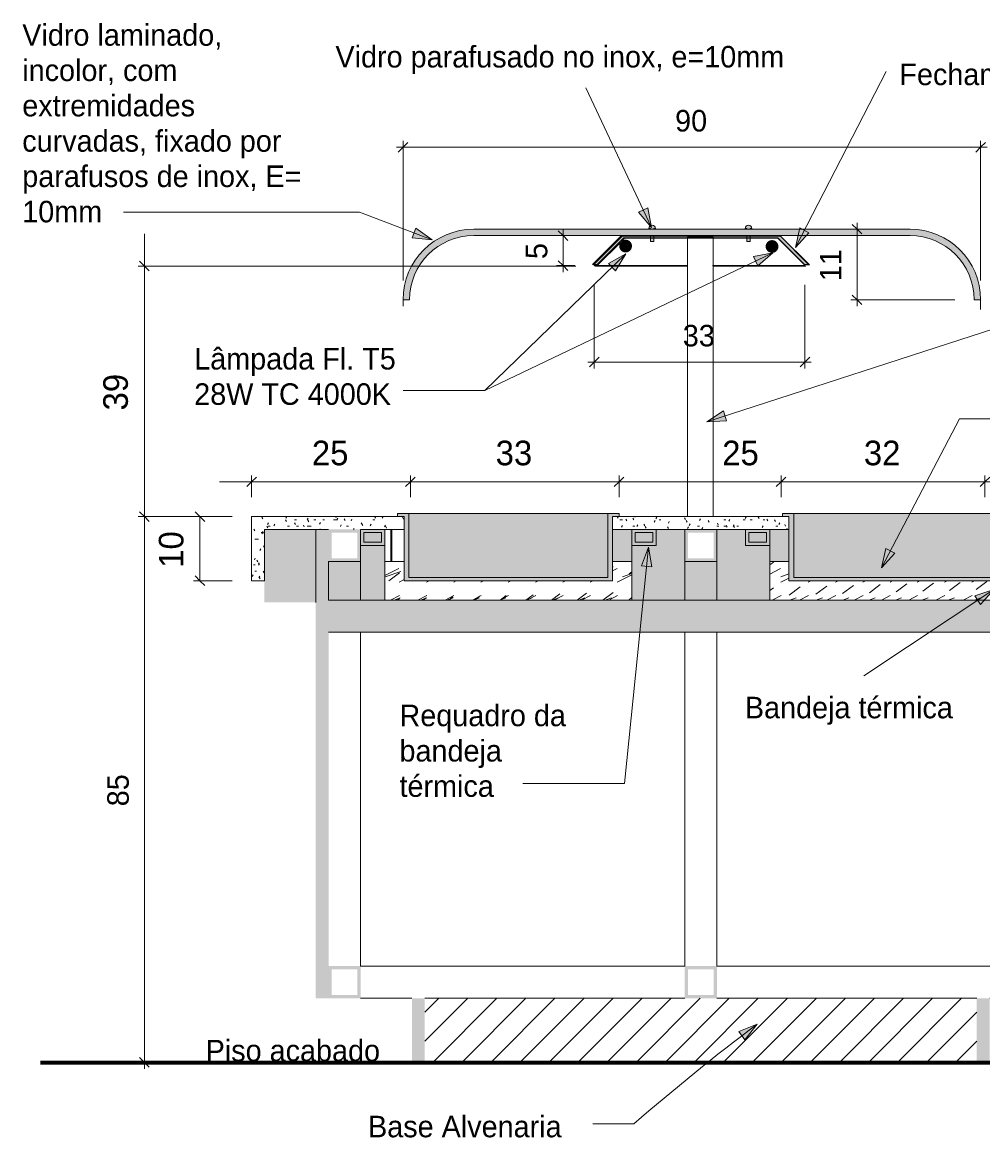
# Model space of a CAD drawing. Header units: metres. Extents: x -1.7 to 80, y -8.6 to 1.8.
# Tile 27 of 79: x 76.4 to 77.9, y -0.1 to 1.6. Entities that reach past the tile are written whole.
import ezdxf

# ---------------------------------------------------------------- set-up
doc = ezdxf.new("R2010")
doc.units = ezdxf.units.M
for name, color, linetype, lineweight in [('A-ANNO-DIMS', 120, 'Continuous', 9), ('A-ANNO-DIMS-10', 211, 'Continuous', 9), ('A-DETL', 90, 'Continuous', 18), ('A-DETL-GENF', 92, 'Continuous', 18), ('A-GENM', 13, 'Continuous', 18), ('G-ANNO-TEXT', 231, 'Continuous', 9)]:
    doc.layers.add(name, color=color, linetype=linetype, lineweight=lineweight)
doc.styles.add('Century Gothic_2', font='GOTHIC.TTF', dxfattribs={"height": 0.033533})
doc.styles.add('Century Gothic_5', font='GOTHIC.TTF', dxfattribs={"height": 0.038323})
doc.dimstyles.new('_Cotas_detalhamento_3_5_mm_3', dxfattribs={"dimscale": 0.3048, "dimtxt": 0.035, "dimasz": 0.049213, "dimexe": 0.032808, "dimexo": 0.098425, "dimgap": 0.049213, "dimtad": 1, "dimdec": 0, "dimlfac": 100, "dimzin": 0, "dimdsep": 46, "dimtxsty": 'Century Gothic_2', "dimblk1": 'OBLIQUE', "dimblk2": 'OBLIQUE', "dimsah": 1, "dimcen": 0.09, "dimdle": 0.032808, "dimazin": 0, "dimtfac": 1, "dimtdec": 4, "dimtix": 1, "dimtmove": 0, "dimatfit": 3, "dimfxl": 1, "dimtvp": 1, "dimtolj": 1, "dimtzin": 0, "dimarcsym": 2})
doc.dimstyles.new('_Cotas_detalhamento_4_mm__', dxfattribs={"dimscale": 0.3048, "dimtxt": 0.04, "dimasz": 0.049213, "dimexe": 0.032808, "dimexo": 0.098425, "dimgap": 0.049213, "dimtad": 1, "dimdec": 0, "dimlfac": 100, "dimzin": 0, "dimdsep": 46, "dimtxsty": 'Century Gothic_5', "dimblk1": 'OBLIQUE', "dimblk2": 'OBLIQUE', "dimsah": 1, "dimcen": 0.09, "dimdle": 0.164042, "dimazin": 0, "dimtfac": 1, "dimtdec": 4, "dimtix": 1, "dimtmove": 0, "dimatfit": 3, "dimfxl": 1, "dimtvp": 1, "dimtolj": 1, "dimtzin": 0, "dimarcsym": 2})
doc.dimstyles.new('_Cotas_detalhamento_4_mm___1', dxfattribs={"dimscale": 0.3048, "dimtxt": 0.04, "dimasz": 0.049213, "dimexe": 0.032808, "dimexo": 0.098425, "dimgap": 0.049213, "dimtad": 1, "dimdec": 0, "dimlfac": 100, "dimzin": 0, "dimdsep": 46, "dimtxsty": 'Century Gothic_5', "dimblk1": 'OBLIQUE', "dimblk2": 'OBLIQUE', "dimsah": 1, "dimcen": 0.09, "dimdle": 0.164042, "dimazin": 0, "dimtfac": 1, "dimtdec": 4, "dimtix": 1, "dimtmove": 2, "dimatfit": 3, "dimfxl": 1, "dimtvp": 1, "dimtolj": 1, "dimtzin": 0, "dimarcsym": 2})
pattern_1 = [(0, (7.447, 1.875), (0.041, 0.01), [0.003, -0.027, 0.003, -0.027, -0.163]), (0, (7.447, 1.875), (0.041, 0.01), [-0.061, 0.003, -0.058, 0.003, -0.027, -0.071]), (0, (7.447, 1.875), (0.041, 0.01), [-0.152, 0.003, -0.017, 0.003, -0.047]), (120, (7.463, 1.88), (-0.029160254, 0.0305070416), [0.003, -0.027, 0.003, -0.027, -0.163]), (120, (7.463, 1.88), (-0.029160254, 0.0305070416), [-0.061, 0.003, -0.058, 0.003, -0.027, -0.071]), (120, (7.463, 1.88), (-0.029160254, 0.0305070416), [-0.152, 0.003, -0.017, 0.003, -0.047]), (240, (7.468, 1.9), (-0.011839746, -0.0405070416), [0.003, -0.027, 0.003, -0.027, -0.163]), (240, (7.468, 1.9), (-0.011839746, -0.0405070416), [-0.061, 0.003, -0.058, 0.003, -0.027, -0.071]), (240, (7.468, 1.9), (-0.011839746, -0.0405070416), [-0.152, 0.003, -0.017, 0.003, -0.047])]
pattern_2 = [(216.87, (7.464, 1.917), (0.1247998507, 0.0836002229), [0.021, -0.187]), (206.565, (7.489, 1.904), (-0.041590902, -0.042038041), [0.047, -0.047]), (198.435, (7.489, 1.883), (-0.0831678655, -0.0414259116), [0.026, -0.105])]

# ---------------------------------------------------------------- blocks, each defined once
blk = doc.blocks.new('Modelos genéricos 62 - Modelos genéricos 2-1890686-Corte AA- Buffet de Quentes')
at = {"layer": 'A-GENM'}
for p, q in [((7.3604, 1.285), (7.4004, 1.285)), ((7.3604, 0.85), (7.3604, 1.285)), ((7.4004, 0.85), (7.4004, 1.285))]:
    blk.add_line(p, q, dxfattribs=at)
blk = doc.blocks.new('Modelos genéricos 110 - Modelos genéricos 29-1890950-Corte AA- Buffet de Quentes')
at = {"layer": 'A-GENM'}
blk.add_line((7.2361, 0.85), (7.2364, 0.85), dxfattribs=at)
at = {"layer": 'A-GENM', "lineweight": 35}
blk.add_line((7.2364, 0.7575), (7.2361, 0.7575), dxfattribs=at)
blk = doc.blocks.new('Modelos genéricos 278 - Modelos genéricos 266-1941197-Corte AA- Buffet de Quentes')
at = {"layer": 'A-GENM'}
for p, q in [((6.8511, 0.15), (7.3561, 0.15)), ((7.4061, 0.15), (7.9111, 0.15)), ((6.9311, 0.1), (6.8511, 0.1)), ((7.9111, 0.1), (7.8311, 0.1))]:
    blk.add_line(p, q, dxfattribs=at)
blk = doc.blocks.new('Modelos genéricos 279 - Modelos genéricos 267-1942612-Corte AA- Buffet de Quentes')
at = {"layer": 'A-GENM'}
blk.add_line((6.8511, 0.67), (6.8511, 0.15), dxfattribs=at)
blk = doc.blocks.new('Modelos genéricos 298 - Modelos genéricos 298-1943952-Corte AA- Buffet de Quentes')
at = {"layer": 'A-GENM', "lineweight": 35}
blk.add_line((6.8988, 0.83), (6.8988, 0.78), dxfattribs=at)
blk = doc.blocks.new('Modelos genéricos 296 - Modelos genéricos 267-1944187-Corte AA- Buffet de Quentes')
at = {"layer": 'A-GENM'}
for p, q in [((7.3561, 0.15), (7.3561, 0.67)), ((7.4061, 0.67), (7.4061, 0.15))]:
    blk.add_line(p, q, dxfattribs=at)
blk = doc.blocks.new('DIMBLOCK292-Corte AA- Buffet de Quentes')
at = {"layer": 'A-ANNO-DIMS-10', "lineweight": 18}
for p, q in [((76.6668, 0.85), (76.6593, 0.8575)), ((76.6668, 0.85), (76.6743, 0.8425)), ((76.6668, 0.75), (76.6593, 0.7575)), ((76.6668, 0.75), (76.6743, 0.7425))]:
    blk.add_line(p, q, dxfattribs=at)
at = {"layer": 'A-ANNO-DIMS-10'}
for p, q in [((76.7171, 0.85), (76.6568, 0.85)), ((76.6668, 0.85), (76.6668, 0.75)), ((76.6668, 0.85), (76.7171, 0.85)), ((76.7171, 0.75), (76.6568, 0.75)), ((76.6668, 0.75), (76.7171, 0.75))]:
    blk.add_line(p, q, dxfattribs=at)
at = {"layer": 'A-ANNO-DIMS-10', "color": 0, "insert": (76.6027, 0.7702), "char_height": 0.03832, "width": 0.071619, "attachment_point": 1, "rotation": 90, "line_spacing_factor": 0.984117, "style": 'Century Gothic_5'}
blk.add_mtext('10', dxfattribs=at)
blk = doc.blocks.new('_Oblique')
at = {"color": 0, "linetype": 'ByBlock', "lineweight": -2}
blk.add_line((-0.5, -0.5), (0.5, 0.5), dxfattribs=at)
blk = doc.blocks.new('DIMBLOCK293-Corte AA- Buffet de Quentes')
at = {"layer": 'A-ANNO-DIMS-10'}
for p, q in [((76.6971, 0.9041), (76.9947, 0.9041)), ((76.7471, 0.88), (76.7471, 0.9141)), ((76.7471, 0.9041), (76.7471, 0.88)), ((76.9947, 0.88), (76.9947, 0.9141)), ((76.9947, 0.9041), (76.9947, 0.88))]:
    blk.add_line(p, q, dxfattribs=at)
at = {"layer": 'A-ANNO-DIMS-10', "lineweight": 18}
for p, q in [((76.7471, 0.9041), (76.7396, 0.8966)), ((76.7471, 0.9041), (76.7546, 0.9116)), ((76.9947, 0.9041), (76.9872, 0.8966)), ((76.9947, 0.9041), (77.0022, 0.9116))]:
    blk.add_line(p, q, dxfattribs=at)
at = {"layer": 'A-ANNO-DIMS-10', "color": 0, "insert": (76.8411, 0.9682), "char_height": 0.03832, "width": 0.071619, "attachment_point": 1, "line_spacing_factor": 0.984117, "style": 'Century Gothic_5'}
blk.add_mtext('25', dxfattribs=at)
blk = doc.blocks.new('DIMBLOCK294-Corte AA- Buffet de Quentes')
at = {"layer": 'A-ANNO-DIMS-10', "lineweight": 18}
for p, q in [((76.9947, 0.9041), (76.9872, 0.8966)), ((76.9947, 0.9041), (77.0022, 0.9116)), ((77.3197, 0.9041), (77.3122, 0.8966)), ((77.3197, 0.9041), (77.3272, 0.9116))]:
    blk.add_line(p, q, dxfattribs=at)
at = {"layer": 'A-ANNO-DIMS-10'}
for p, q in [((76.9947, 0.88), (76.9947, 0.9141)), ((76.9947, 0.9041), (77.3197, 0.9041)), ((76.9947, 0.9041), (76.9947, 0.88)), ((77.3197, 0.88), (77.3197, 0.9141)), ((77.3197, 0.9041), (77.3197, 0.88))]:
    blk.add_line(p, q, dxfattribs=at)
at = {"layer": 'A-ANNO-DIMS-10', "color": 0, "insert": (77.1274, 0.9682), "char_height": 0.03832, "width": 0.071619, "attachment_point": 1, "line_spacing_factor": 0.984117, "style": 'Century Gothic_5'}
blk.add_mtext('33', dxfattribs=at)
blk = doc.blocks.new('DIMBLOCK295-Corte AA- Buffet de Quentes')
at = {"layer": 'A-ANNO-DIMS-10', "lineweight": 18}
for p, q in [((77.3197, 0.9041), (77.3122, 0.8966)), ((77.3197, 0.9041), (77.3272, 0.9116)), ((77.5721, 0.9041), (77.5646, 0.8966)), ((77.5721, 0.9041), (77.5796, 0.9116))]:
    blk.add_line(p, q, dxfattribs=at)
at = {"layer": 'A-ANNO-DIMS-10'}
for p, q in [((77.3197, 0.88), (77.3197, 0.9141)), ((77.3197, 0.9041), (77.5721, 0.9041)), ((77.3197, 0.9041), (77.3197, 0.88)), ((77.5721, 0.88), (77.5721, 0.9141)), ((77.5721, 0.9041), (77.5721, 0.88))]:
    blk.add_line(p, q, dxfattribs=at)
at = {"layer": 'A-ANNO-DIMS-10', "color": 0, "insert": (77.4804, 0.9682), "char_height": 0.03832, "width": 0.071619, "attachment_point": 1, "line_spacing_factor": 0.984117, "style": 'Century Gothic_5'}
blk.add_mtext('25', dxfattribs=at)
blk = doc.blocks.new('DIMBLOCK296-Corte AA- Buffet de Quentes')
at = {"layer": 'A-ANNO-DIMS-10', "lineweight": 18}
for p, q in [((77.5721, 0.9041), (77.5646, 0.8966)), ((77.5721, 0.9041), (77.5796, 0.9116)), ((77.8897, 0.9041), (77.8822, 0.8966)), ((77.8897, 0.9041), (77.8972, 0.9116))]:
    blk.add_line(p, q, dxfattribs=at)
at = {"layer": 'A-ANNO-DIMS-10'}
for p, q in [((77.5721, 0.88), (77.5721, 0.9141)), ((77.5721, 0.9041), (77.8897, 0.9041)), ((77.5721, 0.9041), (77.5721, 0.88)), ((77.8897, 0.88), (77.8897, 0.9141)), ((77.8897, 0.9041), (77.8897, 0.88))]:
    blk.add_line(p, q, dxfattribs=at)
at = {"layer": 'A-ANNO-DIMS-10', "color": 0, "insert": (77.7011, 0.9682), "char_height": 0.03832, "width": 0.071619, "attachment_point": 1, "line_spacing_factor": 0.984117, "style": 'Century Gothic_5'}
blk.add_mtext('32', dxfattribs=at)
blk = doc.blocks.new('DIMBLOCK297-Corte AA- Buffet de Quentes')
at = {"layer": 'A-ANNO-DIMS-10', "lineweight": 18}
for p, q in [((77.8897, 0.9041), (77.8822, 0.8966)), ((77.8897, 0.9041), (77.8972, 0.9116)), ((78.1471, 0.9041), (78.1396, 0.8966)), ((78.1471, 0.9041), (78.1546, 0.9116))]:
    blk.add_line(p, q, dxfattribs=at)
at = {"layer": 'A-ANNO-DIMS-10'}
for p, q in [((77.8897, 0.88), (77.8897, 0.9141)), ((77.8897, 0.9041), (78.1971, 0.9041)), ((77.8897, 0.9041), (77.8897, 0.88)), ((78.1471, 0.88), (78.1471, 0.9141)), ((78.1471, 0.9041), (78.1471, 0.88))]:
    blk.add_line(p, q, dxfattribs=at)
at = {"layer": 'A-ANNO-DIMS-10', "color": 0, "insert": (77.9886, 0.9682), "char_height": 0.03832, "width": 0.071619, "attachment_point": 1, "line_spacing_factor": 0.984117, "style": 'Century Gothic_5'}
blk.add_mtext('26', dxfattribs=at)
blk = doc.blocks.new('DIMBLOCK298-Corte AA- Buffet de Quentes')
at = {"layer": 'A-ANNO-DIMS-10', "lineweight": 18}
for p, q in [((76.5803, 0.85), (76.5728, 0.8575)), ((76.5803, 0.85), (76.5878, 0.8425)), ((76.5803, 0), (76.5728, 0.0075)), ((76.5803, 0), (76.5878, -0.0075))]:
    blk.add_line(p, q, dxfattribs=at)
at = {"layer": 'A-ANNO-DIMS-10'}
for p, q in [((76.5803, -0.01), (76.5803, 0.86)), ((76.7171, 0.85), (76.5703, 0.85)), ((76.5803, 0.85), (76.7171, 0.85)), ((76.5997, 0), (76.5703, 0)), ((76.5803, 0), (76.5997, 0))]:
    blk.add_line(p, q, dxfattribs=at)
at = {"layer": 'A-ANNO-DIMS-10', "color": 0, "insert": (76.5223, 0.3989), "char_height": 0.03353, "width": 0.062667, "attachment_point": 1, "rotation": 90, "line_spacing_factor": 0.984117, "style": 'Century Gothic_2'}
blk.add_mtext('85', dxfattribs=at)
blk = doc.blocks.new('DIMBLOCK299-Corte AA- Buffet de Quentes')
at = {"layer": 'A-ANNO-DIMS-10'}
for p, q in [((76.5803, 1.29), (76.5803, 0.8)), ((77.2522, 1.24), (76.5703, 1.24)), ((76.5803, 1.24), (77.2522, 1.24)), ((76.7171, 0.85), (76.5703, 0.85)), ((76.5803, 0.85), (76.7171, 0.85))]:
    blk.add_line(p, q, dxfattribs=at)
at = {"layer": 'A-ANNO-DIMS-10', "lineweight": 18}
for p, q in [((76.5803, 1.24), (76.5728, 1.2475)), ((76.5803, 1.24), (76.5878, 1.2325)), ((76.5803, 0.85), (76.5728, 0.8575)), ((76.5803, 0.85), (76.5878, 0.8425))]:
    blk.add_line(p, q, dxfattribs=at)
at = {"layer": 'A-ANNO-DIMS-10', "color": 0, "insert": (76.5161, 1.0152), "char_height": 0.03832, "width": 0.071619, "attachment_point": 1, "rotation": 90, "line_spacing_factor": 0.984117, "style": 'Century Gothic_5'}
blk.add_mtext('39', dxfattribs=at)
blk = doc.blocks.new('DIMBLOCK300-Corte AA- Buffet de Quentes')
at = {"layer": 'A-ANNO-DIMS-10'}
for p, q in [((77.281, 1.2107), (77.281, 1.0805)), ((77.281, 1.0905), (77.281, 1.2107)), ((77.6092, 1.2107), (77.6092, 1.0805)), ((77.6092, 1.0905), (77.6092, 1.2107)), ((77.271, 1.0905), (77.6192, 1.0905))]:
    blk.add_line(p, q, dxfattribs=at)
at = {"layer": 'A-ANNO-DIMS-10', "lineweight": 18}
for p, q in [((77.281, 1.0905), (77.2885, 1.098)), ((77.6092, 1.0905), (77.6167, 1.098)), ((77.281, 1.0905), (77.2735, 1.083)), ((77.6092, 1.0905), (77.6017, 1.083))]:
    blk.add_line(p, q, dxfattribs=at)
at = {"layer": 'A-ANNO-DIMS-10', "color": 0, "insert": (77.419, 1.1485), "char_height": 0.03353, "width": 0.062667, "attachment_point": 1, "line_spacing_factor": 0.984117, "style": 'Century Gothic_2'}
blk.add_mtext('33', dxfattribs=at)
blk = doc.blocks.new('DIMBLOCK301-Corte AA- Buffet de Quentes')
at = {"layer": 'A-ANNO-DIMS-10', "lineweight": 18}
for p, q in [((77.6906, 1.2975), (77.6831, 1.305)), ((77.6906, 1.2975), (77.6981, 1.29)), ((77.6906, 1.1875), (77.6831, 1.195)), ((77.6906, 1.1875), (77.6981, 1.18))]:
    blk.add_line(p, q, dxfattribs=at)
at = {"layer": 'A-ANNO-DIMS-10'}
for p, q in [((77.6906, 1.1775), (77.6906, 1.3075)), ((77.71, 1.2975), (77.6806, 1.2975)), ((77.6906, 1.2975), (77.71, 1.2975)), ((77.843, 1.1875), (77.6806, 1.1875)), ((77.6906, 1.1875), (77.843, 1.1875))]:
    blk.add_line(p, q, dxfattribs=at)
at = {"layer": 'A-ANNO-DIMS-10', "color": 0, "insert": (77.6326, 1.2164), "char_height": 0.03353, "width": 0.062667, "attachment_point": 1, "rotation": 90, "line_spacing_factor": 0.984117, "style": 'Century Gothic_2'}
blk.add_mtext('11', dxfattribs=at)
blk = doc.blocks.new('DIMBLOCK302-Corte AA- Buffet de Quentes')
at = {"layer": 'A-ANNO-DIMS-10'}
for p, q in [((76.9732, 1.4251), (77.893, 1.4251)), ((76.9832, 1.2175), (76.9832, 1.4351)), ((76.9832, 1.4251), (76.9832, 1.2175)), ((77.883, 1.2175), (77.883, 1.4351)), ((77.883, 1.4251), (77.883, 1.2175))]:
    blk.add_line(p, q, dxfattribs=at)
at = {"layer": 'A-ANNO-DIMS-10', "lineweight": 18}
for p, q in [((76.9832, 1.4251), (76.9757, 1.4176)), ((76.9832, 1.4251), (76.9907, 1.4326)), ((77.883, 1.4251), (77.8755, 1.4176)), ((77.883, 1.4251), (77.8905, 1.4326))]:
    blk.add_line(p, q, dxfattribs=at)
at = {"layer": 'A-ANNO-DIMS-10', "color": 0, "insert": (77.407, 1.4831), "char_height": 0.03353, "width": 0.062667, "attachment_point": 1, "line_spacing_factor": 0.984117, "style": 'Century Gothic_2'}
blk.add_mtext('90', dxfattribs=at)
blk = doc.blocks.new('DIMBLOCK303-Corte AA- Buffet de Quentes')
at = {"layer": 'A-ANNO-DIMS-10'}
for p, q in [((77.2518, 1.2875), (77.2224, 1.2875)), ((77.2324, 1.2307), (77.2324, 1.2975)), ((77.2324, 1.2875), (77.2518, 1.2875)), ((77.251, 1.2407), (77.2224, 1.2407)), ((77.2324, 1.2407), (77.251, 1.2407))]:
    blk.add_line(p, q, dxfattribs=at)
at = {"layer": 'A-ANNO-DIMS-10', "lineweight": 18}
for p, q in [((77.2324, 1.2875), (77.2249, 1.295)), ((77.2324, 1.2875), (77.2399, 1.28)), ((77.2324, 1.2407), (77.2249, 1.2482)), ((77.2324, 1.2407), (77.2399, 1.2332))]:
    blk.add_line(p, q, dxfattribs=at)
at = {"layer": 'A-ANNO-DIMS-10', "color": 0, "insert": (77.1744, 1.251), "char_height": 0.0335, "width": 0.031333, "attachment_point": 1, "rotation": 90, "line_spacing_factor": 0.984117, "style": 'Century Gothic_2'}
blk.add_mtext('5', dxfattribs=at)

msp = doc.modelspace()

# ---------------------------------------------------------------- hatches: boundary and pattern name
at = {"layer": 'A-DETL-GENF'}
h = msp.add_hatch(color=254, dxfattribs=at)
h.paths.add_polyline_path([(77.3686, 1.2785), (77.374, 1.2785), (77.374, 1.2833), (77.3686, 1.2833)], flags=0)
h.paths.add_polyline_path([(77.3686, 1.2868), (77.374, 1.2868), (77.374, 1.2875), (77.3686, 1.2875)], flags=0)
h.paths.add_polyline_path([(77.3693, 1.2975), (77.374, 1.2975), (77.374, 1.2985), (77.3763, 1.2985), (77.3761, 1.2998), (77.3756, 1.301), (77.3748, 1.302), (77.3738, 1.3028), (77.3726, 1.3033), (77.3713, 1.3035), (77.37, 1.3033), (77.3686, 1.3027), (77.3678, 1.302), (77.367, 1.301), (77.3665, 1.2998), (77.3663, 1.2985), (77.3686, 1.2985), (77.3686, 1.2975), (77.3689, 1.2975)], flags=0)
h = msp.add_hatch(color=254, dxfattribs=at)
h.paths.add_polyline_path([(77.5188, 1.2785), (77.5241, 1.2785), (77.5241, 1.2833), (77.5188, 1.2833)], flags=0)
h.paths.add_polyline_path([(77.5201, 1.2868), (77.5241, 1.2868), (77.5241, 1.2875), (77.5188, 1.2875), (77.5188, 1.2868), (77.5189, 1.2868)], flags=0)
h.paths.add_polyline_path([(77.5201, 1.2975), (77.5241, 1.2975), (77.5241, 1.2985), (77.5264, 1.2985), (77.5262, 1.2998), (77.5257, 1.301), (77.5249, 1.302), (77.5239, 1.3028), (77.5227, 1.3033), (77.5214, 1.3035), (77.5201, 1.3033), (77.5188, 1.3027), (77.5179, 1.302), (77.5171, 1.301), (77.5166, 1.2998), (77.5164, 1.2985), (77.5188, 1.2985), (77.5188, 1.2975), (77.5189, 1.2975)], flags=0)
for color, points in [(131, [(76.9832, 1.1875), (76.9932, 1.1875), (76.9941, 1.2007), (76.9966, 1.2134), (77.0008, 1.2258), (77.0066, 1.2375), (77.0139, 1.2484), (77.0225, 1.2582), (77.0323, 1.2668), (77.0432, 1.2741), (77.0556, 1.2801), (77.0673, 1.2841), (77.08, 1.2866), (77.0932, 1.2875), (77.773, 1.2875), (77.7862, 1.2866), (77.7989, 1.2841), (77.8113, 1.2799), (77.823, 1.2741), (77.8339, 1.2668), (77.8438, 1.2582), (77.8524, 1.2484), (77.8596, 1.2375), (77.8654, 1.2258), (77.8696, 1.2134), (77.8722, 1.2007), (77.873, 1.1875), (77.883, 1.1875), (77.8826, 1.1972), (77.8814, 1.2067), (77.8793, 1.216), (77.8761, 1.2258), (77.8727, 1.234), (77.8683, 1.2425), (77.8632, 1.2506), (77.8573, 1.2582), (77.8508, 1.2653), (77.8438, 1.2718), (77.8361, 1.2776), (77.828, 1.2828), (77.8196, 1.2872), (77.8106, 1.2909), (77.8015, 1.2938), (77.7922, 1.2958), (77.7828, 1.2971), (77.773, 1.2975), (77.0932, 1.2975), (77.0835, 1.2971), (77.074, 1.2958), (77.0647, 1.2938), (77.0556, 1.2909), (77.0467, 1.2872), (77.0382, 1.2828), (77.0301, 1.2776), (77.0225, 1.2717), (77.0154, 1.2653), (77.009, 1.2582), (77.0031, 1.2506), (76.9979, 1.2425), (76.9935, 1.234), (76.9898, 1.2251), (76.987, 1.216), (76.9849, 1.2067), (76.9836, 1.1972)]), (254, [(77.6151, 1.2418), (77.6164, 1.2418), (77.5714, 1.2868), (77.3246, 1.2868), (77.2796, 1.2418), (77.2866, 1.2418), (77.3219, 1.277), (77.3228, 1.2782), (77.3246, 1.2797), (77.3281, 1.2833), (77.5678, 1.2833), (77.6093, 1.2418)]), (1, [(77.3299, 1.2612), (77.3324, 1.2615), (77.3349, 1.2625), (77.3369, 1.2641), (77.3385, 1.2662), (77.3395, 1.2686), (77.3399, 1.2712), (77.3395, 1.2738), (77.3385, 1.2762), (77.3369, 1.2782), (77.3349, 1.2798), (77.3324, 1.2808), (77.3299, 1.2812), (77.3269, 1.2807), (77.3246, 1.2796), (77.3228, 1.2782), (77.3212, 1.2762), (77.3202, 1.2738), (77.3199, 1.2712), (77.3202, 1.2686), (77.3212, 1.2662), (77.3228, 1.2641), (77.3249, 1.2625), (77.3273, 1.2615), (77.3281, 1.2614)]), (1, [(77.5581, 1.2605), (77.5607, 1.2609), (77.5631, 1.2619), (77.5652, 1.2635), (77.5667, 1.2655), (77.5677, 1.2679), (77.5681, 1.2705), (77.5677, 1.2731), (77.5666, 1.2758), (77.5652, 1.2776), (77.5631, 1.2792), (77.5607, 1.2802), (77.5581, 1.2805), (77.5555, 1.2802), (77.5531, 1.2792), (77.551, 1.2776), (77.5494, 1.2755), (77.5484, 1.2731), (77.5481, 1.2705), (77.5484, 1.2679), (77.5494, 1.2655), (77.551, 1.2635), (77.5531, 1.2619), (77.5555, 1.2609)]), (9, [(77.2395, 0.75), (77.3097, 0.75), (77.3097, 0.85), (77.3197, 0.85), (77.3197, 0.855), (77.3024, 0.855), (77.3024, 0.755), (76.9924, 0.755), (76.9924, 0.855), (76.9747, 0.855), (76.9747, 0.85), (76.9847, 0.85), (76.9847, 0.75), (77.0021, 0.75)]), (7, [(76.9997, 0.755), (77.3021, 0.755), (77.3021, 0.855), (76.9924, 0.855), (76.9924, 0.755), (76.9947, 0.755)]), (9, [(77.9021, 0.75), (77.9094, 0.75), (77.9094, 0.85), (77.9194, 0.85), (77.9194, 0.855), (77.9021, 0.855), (77.9021, 0.755), (77.5921, 0.755), (77.5921, 0.855), (77.5744, 0.855), (77.5744, 0.85), (77.5844, 0.85), (77.5844, 0.75), (77.8971, 0.75)]), (7, [(77.8922, 0.755), (77.9021, 0.755), (77.9021, 0.855), (77.5921, 0.855), (77.5921, 0.755), (77.8897, 0.755)]), (7, [(76.8471, 0.7163), (76.8471, 0.83), (76.7671, 0.83), (76.7671, 0.7163)]), (7, [(77.3197, 0.78), (77.3397, 0.78), (77.3397, 0.83), (77.3097, 0.83), (77.3097, 0.78), (77.3139, 0.78)]), (7, [(77.5797, 0.78), (77.5844, 0.78), (77.5844, 0.83), (77.5544, 0.83), (77.5544, 0.78), (77.5779, 0.78)]), (7, [(76.9171, 0.72), (76.9171, 0.78), (76.8671, 0.78), (76.8671, 0.72)]), (7, [(77.4721, 0.72), (77.4721, 0.78), (77.4221, 0.78), (77.4221, 0.72)]), (7, [(76.9547, 0.67), (78.0271, 0.67), (78.0271, 0.72), (76.8671, 0.72), (76.8671, 0.67), (76.9171, 0.67)])]:
    msp.add_hatch(color=color, dxfattribs=at).paths.add_polyline_path(points, flags=0)
h = msp.add_hatch(color=254, dxfattribs=at)
h.paths.add_polyline_path([(77.2803, 1.2425), (77.3246, 1.2868), (77.3686, 1.2868), (77.3686, 1.2875), (77.3233, 1.2875), (77.2783, 1.2425), (77.2796, 1.2425)], flags=0)
h.paths.add_polyline_path([(77.608, 1.2425), (77.6086, 1.2425), (77.5678, 1.2833), (77.5673, 1.2833), (77.5714, 1.2792)], flags=0)
h.paths.add_polyline_path([(77.5188, 1.2868), (77.5188, 1.2875), (77.374, 1.2875), (77.374, 1.2868), (77.5179, 1.2868)], flags=0)
h.paths.add_polyline_path([(77.5666, 1.2868), (77.5708, 1.2868), (77.5701, 1.2875), (77.5241, 1.2875), (77.5241, 1.2868), (77.5264, 1.2868)], flags=0)
h = msp.add_hatch(dxfattribs=at)
h.set_pattern_fill('FP_10', color=8, style=0, pattern_type=2)
h.set_pattern_definition(pattern_1)
h.paths.add_polyline_path([(76.7671, 0.75), (76.7671, 0.83), (76.9847, 0.83), (76.9847, 0.85), (76.7471, 0.85), (76.7471, 0.75)], flags=0)
h = msp.add_hatch(dxfattribs=at)
h.set_pattern_fill('FP_10', color=8, style=0, pattern_type=2)
h.set_pattern_definition(pattern_1)
h.paths.add_polyline_path([(77.3774, 0.83), (77.5844, 0.83), (77.5844, 0.85), (77.3097, 0.85), (77.3097, 0.83), (77.3764, 0.83)], flags=0)
h = msp.add_hatch(color=27, dxfattribs=at)
h.paths.add_polyline_path([(76.8471, 0.1), (76.8671, 0.1), (76.8671, 0.83), (76.8471, 0.83), (76.8471, 0.15)], flags=0)
h.paths.add_polyline_path([(78.0471, 0.1), (78.0471, 0.83), (78.0271, 0.83), (78.0271, 0.1)], flags=0)
h = msp.add_hatch(color=7, dxfattribs=at)
h.paths.add_polyline_path([(76.8671, 0.78), (76.9171, 0.78), (76.9171, 0.83), (76.8671, 0.83), (76.8671, 0.785)], flags=0)
h.paths.add_polyline_path([(76.8721, 0.785), (76.8721, 0.825), (76.9121, 0.825), (76.9121, 0.785)], flags=0)
h = msp.add_hatch(color=9, dxfattribs=at)
h.paths.add_polyline_path([(76.9221, 0.805), (76.9547, 0.805), (76.9547, 0.83), (76.9171, 0.83), (76.9171, 0.805)], flags=0)
h.paths.add_polyline_path([(76.9497, 0.81), (76.9221, 0.81), (76.9221, 0.825), (76.9497, 0.825)], flags=0)
h = msp.add_hatch(color=7, dxfattribs=at)
h.paths.add_polyline_path([(76.9171, 0.72), (76.9547, 0.72), (76.9547, 0.805), (76.9171, 0.805), (76.9171, 0.75)], flags=0)
h.paths.add_polyline_path([(76.9497, 0.81), (76.9497, 0.825), (76.9221, 0.825), (76.9221, 0.81), (76.9371, 0.81)], flags=0)
h = msp.add_hatch(color=7, dxfattribs=at)
h.paths.add_polyline_path([(77.4221, 0.72), (77.4221, 0.83), (77.3774, 0.83), (77.3774, 0.805), (77.3397, 0.805), (77.3397, 0.72), (77.3497, 0.72)], flags=0)
h.paths.add_polyline_path([(77.5421, 0.72), (77.5544, 0.72), (77.5544, 0.805), (77.5168, 0.805), (77.5168, 0.83), (77.4721, 0.83), (77.4721, 0.72), (77.5133, 0.72)], flags=0)
h.paths.add_polyline_path([(77.5494, 0.81), (77.5494, 0.825), (77.5218, 0.825), (77.5218, 0.81), (77.5368, 0.81)], flags=0)
h.paths.add_polyline_path([(77.3724, 0.81), (77.3724, 0.825), (77.3447, 0.825), (77.3447, 0.81), (77.3597, 0.81)], flags=0)
h = msp.add_hatch(color=9, dxfattribs=at)
h.paths.add_polyline_path([(77.3724, 0.805), (77.3774, 0.805), (77.3774, 0.83), (77.3397, 0.83), (77.3397, 0.805), (77.3647, 0.805)], flags=0)
h.paths.add_polyline_path([(77.3447, 0.81), (77.3447, 0.825), (77.3724, 0.825), (77.3724, 0.81)], flags=0)
h = msp.add_hatch(color=7, dxfattribs=at)
h.paths.add_polyline_path([(77.4671, 0.78), (77.4721, 0.78), (77.4721, 0.83), (77.4221, 0.83), (77.4221, 0.78), (77.4271, 0.78)], flags=0)
h.paths.add_polyline_path([(77.4671, 0.785), (77.4271, 0.785), (77.4271, 0.825), (77.4671, 0.825), (77.4671, 0.7916)], flags=0)
h = msp.add_hatch(color=9, dxfattribs=at)
h.paths.add_polyline_path([(77.5218, 0.805), (77.5544, 0.805), (77.5544, 0.83), (77.5168, 0.83), (77.5168, 0.805)], flags=0)
h.paths.add_polyline_path([(77.5218, 0.81), (77.5218, 0.825), (77.5494, 0.825), (77.5494, 0.81)], flags=0)
h = msp.add_hatch(dxfattribs=at)
h.set_pattern_fill('FP_11', color=4, style=0, pattern_type=2)
h.set_pattern_definition(pattern_2)
h.paths.add_polyline_path([(76.9547, 0.72), (77.3397, 0.72), (77.3397, 0.78), (77.3097, 0.78), (77.3097, 0.75), (76.9847, 0.75), (76.9847, 0.78), (76.9547, 0.78), (76.9547, 0.75)], flags=0)
h = msp.add_hatch(dxfattribs=at)
h.set_pattern_fill('FP_11', color=4, style=0, pattern_type=2)
h.set_pattern_definition(pattern_2)
h.paths.add_polyline_path([(77.5544, 0.72), (77.9394, 0.72), (77.9394, 0.78), (77.9094, 0.78), (77.9094, 0.75), (77.5844, 0.75), (77.5844, 0.78), (77.5544, 0.78), (77.5544, 0.75)], flags=0)
h = msp.add_hatch(color=7, dxfattribs=at)
h.paths.add_polyline_path([(76.9171, 0.1), (76.9171, 0.15), (76.8671, 0.15), (76.8671, 0.1), (76.9121, 0.1)], flags=0)
h.paths.add_polyline_path([(76.8721, 0.105), (76.8721, 0.145), (76.9121, 0.145), (76.9121, 0.105)], flags=0)
h = msp.add_hatch(color=7, dxfattribs=at)
h.paths.add_polyline_path([(77.4721, 0.1), (77.4721, 0.15), (77.4221, 0.15), (77.4221, 0.1), (77.4671, 0.1)], flags=0)
h.paths.add_polyline_path([(77.4671, 0.105), (77.4271, 0.105), (77.4271, 0.145), (77.4671, 0.145)], flags=0)
h = msp.add_hatch(color=7, dxfattribs=at)
h.paths.add_polyline_path([(77.8971, 0), (77.8971, 0.1), (77.8771, 0.1), (77.8771, 0)], flags=0)
h.paths.add_polyline_path([(77.0171, 0), (77.0171, 0.1), (76.9971, 0.1), (76.9971, 0)], flags=0)
h = msp.add_hatch(dxfattribs=at)
h.set_pattern_fill('FP_9', color=251, style=0, pattern_type=2)
h.set_pattern_definition([(45, (7.447, 1.875), (-0.022627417, 0.022627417), [])])
h.paths.add_polyline_path([(77.4271, 0), (77.8771, 0), (77.8771, 0.1), (77.0171, 0.1), (77.0171, 0), (77.4221, 0)], flags=0)
at = {"layer": 'G-ANNO-TEXT'}
for points in [[(77.3701, 1.3002), (77.3646, 1.3308), (77.35, 1.3239)], [(77.0284, 1.2809), (77.0032, 1.2991), (76.9975, 1.284)], [(77.5944, 1.269), (77.6153, 1.292), (77.6011, 1.2994)], [(77.3301, 1.2592), (77.303, 1.2441), (77.3142, 1.2326)], [(77.5594, 1.2607), (77.5289, 1.255), (77.5358, 1.2405)], [(77.4562, 0.9977), (77.4872, 0.9993), (77.4823, 1.0146)], [(77.3657, 0.8023), (77.3546, 0.7732), (77.3706, 0.7716)], [(77.7284, 0.77), (77.7495, 0.7929), (77.7352, 0.8003)], [(77.9035, 0.7363), (77.8741, 0.7264), (77.883, 0.713)], [(77.5348, 0.0598), (77.5061, 0.0481), (77.5158, 0.0353)]]:
    msp.add_hatch(color=210, dxfattribs=at).paths.add_polyline_path(points, flags=0)

# ---------------------------------------------------------------- linework, layer by layer
at = {"layer": 'A-DETL'}
for p, q in [((77.773, 1.2975), (77.0932, 1.2975)), ((77.0932, 1.2875), (77.773, 1.2875)), ((77.3233, 1.2875), (77.2783, 1.2425)), ((77.3246, 1.2868), (77.2803, 1.2425)), ((77.3686, 1.2868), (77.3246, 1.2868)), ((77.3663, 1.2985), (77.3686, 1.2985)), ((77.3686, 1.2985), (77.3686, 1.2975)), ((77.3686, 1.2875), (77.3686, 1.284)), ((77.374, 1.2868), (77.3686, 1.2868)), ((77.374, 1.2975), (77.374, 1.2985)), ((77.374, 1.2985), (77.3763, 1.2985)), ((77.374, 1.284), (77.374, 1.2875)), ((77.5188, 1.2868), (77.374, 1.2868)), ((77.5188, 1.2985), (77.5164, 1.2985)), ((77.5188, 1.2975), (77.5188, 1.2985)), ((77.5188, 1.284), (77.5188, 1.2875)), ((77.5241, 1.2868), (77.5188, 1.2868)), ((77.5264, 1.2985), (77.5241, 1.2985)), ((77.5241, 1.2985), (77.5241, 1.2975)), ((77.5241, 1.2875), (77.5241, 1.284)), ((77.5707, 1.2868), (77.5241, 1.2868)), ((77.6151, 1.2425), (77.5701, 1.2875)), ((77.5714, 1.2868), (77.5708, 1.2868)), ((77.6164, 1.2418), (77.5714, 1.2868)), ((77.2854, 1.2425), (77.3269, 1.284)), ((77.2866, 1.2418), (77.3219, 1.277)), ((77.324, 1.2792), (77.3281, 1.2833)), ((77.3269, 1.284), (77.5666, 1.284)), ((77.3281, 1.2833), (77.3686, 1.2833)), ((77.3686, 1.284), (77.3686, 1.2785)), ((77.3686, 1.2833), (77.374, 1.2833)), ((77.3686, 1.2785), (77.374, 1.2785)), ((77.374, 1.2785), (77.374, 1.284)), ((77.374, 1.2833), (77.5188, 1.2833)), ((77.5188, 1.2785), (77.5188, 1.284)), ((77.5188, 1.2833), (77.5241, 1.2833)), ((77.5241, 1.2785), (77.5188, 1.2785)), ((77.5241, 1.284), (77.5241, 1.2785)), ((77.5241, 1.2833), (77.5673, 1.2833)), ((77.5666, 1.284), (77.608, 1.2425)), ((77.5673, 1.2833), (77.5678, 1.2833)), ((77.5678, 1.2833), (77.6086, 1.2425)), ((77.2783, 1.2425), (77.2854, 1.2425)), ((77.2803, 1.2425), (77.2796, 1.2418)), ((77.2796, 1.2418), (77.2866, 1.2418)), ((77.281, 1.2407), (77.4251, 1.2407)), ((77.2822, 1.24), (77.4264, 1.24)), ((77.4651, 1.2407), (77.6092, 1.2407)), ((77.4664, 1.24), (77.6105, 1.24)), ((77.608, 1.2425), (77.6151, 1.2425)), ((77.6086, 1.2425), (77.6093, 1.2418)), ((77.6093, 1.2418), (77.6164, 1.2418)), ((76.9832, 1.1875), (76.9932, 1.1875)), ((76.9832, 1.1875), (76.9832, 1.1775)), ((77.873, 1.1875), (77.883, 1.1875)), ((77.883, 1.1875), (77.883, 1.1725)), ((76.9747, 0.855), (76.9747, 0.85)), ((76.9924, 0.855), (76.9747, 0.855)), ((76.9924, 0.855), (76.9924, 0.755)), ((76.9924, 0.855), (77.3021, 0.855)), ((77.3021, 0.755), (77.3021, 0.855)), ((77.3197, 0.855), (77.3024, 0.855)), ((77.3024, 0.855), (77.3024, 0.755)), ((77.3197, 0.85), (77.3197, 0.855)), ((77.5744, 0.855), (77.5744, 0.85)), ((77.5921, 0.855), (77.5744, 0.855)), ((77.5921, 0.855), (77.5921, 0.755)), ((77.5921, 0.855), (77.9021, 0.855)), ((76.9847, 0.85), (76.7471, 0.85)), ((76.7471, 0.85), (76.7471, 0.75)), ((76.9847, 0.83), (76.9847, 0.85)), ((77.5844, 0.85), (77.3097, 0.85)), ((77.3097, 0.85), (77.3097, 0.83)), ((77.5844, 0.83), (77.5844, 0.85)), ((76.8471, 0.83), (76.7671, 0.83)), ((76.7671, 0.83), (76.7671, 0.75)), ((76.8471, 0.83), (76.8671, 0.83)), ((76.8471, 0.7163), (76.8471, 0.83)), ((76.9547, 0.83), (76.9171, 0.83)), ((76.9171, 0.83), (76.9171, 0.805)), ((76.9221, 0.81), (76.9221, 0.825)), ((76.9221, 0.825), (76.9497, 0.825)), ((76.9497, 0.825), (76.9497, 0.81)), ((76.9547, 0.83), (76.9847, 0.83)), ((76.9547, 0.805), (76.9547, 0.83)), ((76.9847, 0.83), (76.9847, 0.78)), ((77.3397, 0.83), (77.3097, 0.83)), ((77.3097, 0.83), (77.3097, 0.78)), ((77.3397, 0.83), (77.5544, 0.83)), ((77.3397, 0.78), (77.3397, 0.83)), ((77.3447, 0.81), (77.3447, 0.825)), ((77.3447, 0.825), (77.3724, 0.825)), ((77.3724, 0.825), (77.3724, 0.81)), ((77.3774, 0.805), (77.3774, 0.83)), ((77.4221, 0.78), (77.4221, 0.83)), ((77.4721, 0.83), (77.4721, 0.78)), ((77.5168, 0.83), (77.5168, 0.805)), ((77.5218, 0.81), (77.5218, 0.825)), ((77.5218, 0.825), (77.5494, 0.825)), ((77.5494, 0.825), (77.5494, 0.81)), ((77.5844, 0.83), (77.5544, 0.83)), ((77.5544, 0.83), (77.5544, 0.78)), ((77.5844, 0.78), (77.5844, 0.83)), ((76.9171, 0.805), (76.9171, 0.72)), ((76.9171, 0.805), (76.9547, 0.805)), ((76.9497, 0.81), (76.9221, 0.81)), ((76.9547, 0.78), (76.9547, 0.805)), ((77.3397, 0.805), (77.3774, 0.805)), ((77.3724, 0.81), (77.3447, 0.81)), ((77.5168, 0.805), (77.5544, 0.805)), ((77.5494, 0.81), (77.5218, 0.81)), ((76.9171, 0.78), (76.8671, 0.78)), ((76.8671, 0.78), (76.8671, 0.72)), ((76.9847, 0.78), (76.9547, 0.78)), ((76.9547, 0.78), (76.9547, 0.72)), ((76.9847, 0.75), (76.9847, 0.78)), ((77.3097, 0.78), (77.3097, 0.75)), ((77.3097, 0.78), (77.3397, 0.78)), ((77.3397, 0.72), (77.3397, 0.78)), ((77.4721, 0.78), (77.4221, 0.78)), ((77.4221, 0.78), (77.4221, 0.72)), ((77.4721, 0.72), (77.4721, 0.78)), ((77.5844, 0.78), (77.5544, 0.78)), ((77.5544, 0.78), (77.5544, 0.72)), ((77.5844, 0.75), (77.5844, 0.78)), ((76.7471, 0.75), (76.7671, 0.75)), ((77.3097, 0.75), (76.9847, 0.75)), ((76.9924, 0.755), (77.3021, 0.755)), ((77.3024, 0.755), (77.3021, 0.755)), ((77.9094, 0.75), (77.5844, 0.75)), ((77.5921, 0.755), (77.9021, 0.755)), ((76.8671, 0.72), (76.9171, 0.72)), ((76.9171, 0.72), (76.9547, 0.72)), ((76.9547, 0.72), (77.3397, 0.72)), ((77.3397, 0.72), (77.4221, 0.72)), ((77.4221, 0.72), (77.4721, 0.72)), ((77.4721, 0.72), (77.5544, 0.72)), ((77.5544, 0.72), (77.9394, 0.72)), ((76.8671, 0.67), (78.0271, 0.67)), ((77.4221, 0.1), (77.0171, 0.1)), ((77.8771, 0.1), (77.4721, 0.1)), ((78.6086, 0), (76.5171, 0)), ((77.0171, 0), (77.8771, 0))]:
    msp.add_line(p, q, dxfattribs=at)
at = {"layer": 'A-DETL', "lineweight": 70}
msp.add_line((76.4181, 0), (78.6086, 0), dxfattribs=at)
at = {"layer": 'A-DETL'}
for centre, radius, start, end in [((77.3713, 1.2985), 0.005, 0, 180), ((77.5214, 1.2985), 0.005, 0, 180), ((77.0932, 1.1875), 0.11, 90, 180), ((77.0932, 1.1875), 0.1, 90, 180), ((77.773, 1.1875), 0.11, 360, 90), ((77.773, 1.1875), 0.1, 360, 90)]:
    msp.add_arc(centre, radius, start, end, dxfattribs=at)
at = {"layer": 'G-ANNO-TEXT', "color": 210}
for p, q in [((77.5944, 1.269), (77.7361, 1.5429)), ((77.3701, 1.3002), (77.2679, 1.5178)), ((76.9153, 1.3238), (76.5474, 1.3238)), ((77.0284, 1.2809), (76.9153, 1.3238)), ((77.3646, 1.3308), (77.35, 1.3239)), ((77.35, 1.3239), (77.3701, 1.3002)), ((77.3701, 1.3002), (77.3646, 1.3308)), ((77.0032, 1.2991), (76.9975, 1.284)), ((77.0284, 1.2809), (77.0032, 1.2991)), ((77.6011, 1.2994), (77.5944, 1.269)), ((77.5944, 1.269), (77.6153, 1.292)), ((77.6153, 1.292), (77.6011, 1.2994)), ((76.9975, 1.284), (77.0284, 1.2809)), ((77.5594, 1.2607), (77.1107, 1.0462)), ((77.3301, 1.2592), (77.1107, 1.0462)), ((77.3301, 1.2592), (77.303, 1.2441)), ((77.3142, 1.2326), (77.3301, 1.2592)), ((77.5594, 1.2607), (77.5289, 1.255)), ((77.5289, 1.255), (77.5358, 1.2405)), ((77.5358, 1.2405), (77.5594, 1.2607)), ((77.303, 1.2441), (77.3142, 1.2326)), ((77.4562, 0.9977), (78.0106, 1.1771)), ((77.1107, 1.0462), (76.9836, 1.0462)), ((77.4823, 1.0146), (77.4562, 0.9977)), ((77.4872, 0.9993), (77.4823, 1.0146)), ((77.4562, 0.9977), (77.4872, 0.9993)), ((77.7284, 0.77), (77.8501, 1.0024)), ((77.8501, 1.0024), (77.9153, 1.0024)), ((77.3657, 0.8023), (77.3283, 0.4342)), ((77.3657, 0.8023), (77.3546, 0.7732)), ((77.3706, 0.7716), (77.3657, 0.8023)), ((77.7352, 0.8003), (77.7284, 0.77)), ((77.7495, 0.7929), (77.7352, 0.8003)), ((77.7284, 0.77), (77.7495, 0.7929)), ((77.3546, 0.7732), (77.3706, 0.7716)), ((77.9035, 0.7363), (77.7013, 0.6018)), ((77.9035, 0.7363), (77.8741, 0.7264)), ((77.883, 0.713), (77.9035, 0.7363)), ((77.8741, 0.7264), (77.883, 0.713)), ((77.3283, 0.4342), (77.1698, 0.4342)), ((77.5348, 0.0598), (77.5061, 0.0481)), ((77.5158, 0.0353), (77.5348, 0.0598)), ((77.5061, 0.0481), (77.5158, 0.0353)), ((77.3429, -0.0955), (77.279, -0.0955))]:
    msp.add_line(p, q, dxfattribs=at)
msp.add_arc((79.6849, -2.7917), 3.5713, 127.0167, 130.9782, dxfattribs=at)

# ---------------------------------------------------------------- block references
at = {"layer": 'A-GENM'}
for name in ['Modelos genéricos 62 - Modelos genéricos 2-1890686-Corte AA- Buffet de Quentes', 'Modelos genéricos 110 - Modelos genéricos 29-1890950-Corte AA- Buffet de Quentes', 'Modelos genéricos 298 - Modelos genéricos 298-1943952-Corte AA- Buffet de Quentes', 'Modelos genéricos 279 - Modelos genéricos 267-1942612-Corte AA- Buffet de Quentes', 'Modelos genéricos 296 - Modelos genéricos 267-1944187-Corte AA- Buffet de Quentes', 'Modelos genéricos 278 - Modelos genéricos 266-1941197-Corte AA- Buffet de Quentes']:
    msp.add_blockref(name, (70.066, 0), dxfattribs=at)

# ---------------------------------------------------------------- texts
at = {"layer": 'G-ANNO-TEXT', "color": 7, "char_height": 0.033533, "attachment_point": 1, "line_spacing_factor": 0.984117, "style": 'Century Gothic_2'}
for s, insert, width in [('Vidro laminado,\\Pincolor, com\\Pextremidades\\Pcurvadas, fixado por\\Pparafusos de inox, E=\\P10mm', (76.3899, 1.6167), 0.561092), ('Vidro parafusado no inox, e=10mm', (76.8778, 1.5828), 0.936134), ('Fechamento em inox', (77.7564, 1.5553), 0.569492), ('Lâmpada Fl. T5\\P28W TC 4000K', (76.6578, 1.1125), 0.40192), ('Bandeja térmica', (77.5157, 0.5694), 0.445598), ('Requadro da\\Pbandeja\\Ptérmica', (76.9776, 0.5571), 0.358242), ('Piso acabado', (76.6756, 0.0352), 0.375462), ('Base Alvenaria', (76.9286, -0.083), 0.396041)]:
    msp.add_mtext(s, dxfattribs=dict(at, insert=insert, width=width))

# ---------------------------------------------------------------- dimensions: what is measured, and where the dimension line sits
at = {"layer": 'A-ANNO-DIMS'}
for base, p1, p2, dimstyle, override, picture, middle in [((77.883, 1.4251), (76.9832, 1.1875), (77.883, 1.1875), '_Cotas_detalhamento_3_5_mm_3', {"dimpost": '<>', "dimfxl": 0.899843}, 'DIMBLOCK302-Corte AA- Buffet de Quentes', (77.4331, 1.4577)), ((77.6092, 1.0905), (77.281, 1.2407), (77.6092, 1.2407), '_Cotas_detalhamento_3_5_mm_3', {"dimpost": '<>', "dimfxl": 0.328284}, 'DIMBLOCK300-Corte AA- Buffet de Quentes', (77.4451, 1.1231)), ((76.9947, 0.9041), (76.7471, 0.85), (76.9947, 0.85), '_Cotas_detalhamento_4_mm__', {"dimpost": '<>', "dimfxl": 0.247657}, 'DIMBLOCK293-Corte AA- Buffet de Quentes', (76.8709, 0.9392)), ((77.3197360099, 0.9040713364), (76.9947360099, 0.85), (77.3197360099, 0.85), '_Cotas_detalhamento_4_mm__', {"dimpost": '<>', "dimfxl": 0.325}, 'DIMBLOCK294-Corte AA- Buffet de Quentes', (77.1572360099, 0.9391967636)), ((77.8897, 0.9041), (77.5721, 0.85), (77.8897, 0.85), '_Cotas_detalhamento_4_mm__', {"dimpost": '<>', "dimfxl": 0.317657}, 'DIMBLOCK296-Corte AA- Buffet de Quentes', (77.7309, 0.9392)), ((78.1471, 0.9041), (77.8897, 0.85), (78.1471, 0.85), '_Cotas_detalhamento_4_mm__', {"dimpost": '<>', "dimfxl": 0.257343}, 'DIMBLOCK297-Corte AA- Buffet de Quentes', (78.0184, 0.9392))]:
    dim = msp.add_linear_dim(base=base, p1=p1, p2=p2, dimstyle=dimstyle, override=override, dxfattribs=at)
    dim.commit()
    dim.dimension.update_dxf_attribs({"geometry": picture, "text_midpoint": middle})
for base, p1, p2, dimstyle, override, picture, middle in [((77.6906, 1.2975), (77.873, 1.1875), (77.68, 1.2975), '_Cotas_detalhamento_3_5_mm_3', {"dimpost": '<>', "dimfxl": 0.222225}, 'DIMBLOCK301-Corte AA- Buffet de Quentes', (77.6588, 1.2425)), ((76.5803, 0.85), (77.2822, 1.24), (76.7471, 0.85), '_Cotas_detalhamento_4_mm__', {"dimpost": '<>', "dimfxl": 0.662169}, 'DIMBLOCK299-Corte AA- Buffet de Quentes', (76.5451, 1.045)), ((77.2324, 1.2875), (77.281, 1.2407), (77.2218, 1.2875), '_Cotas_detalhamento_3_5_mm_3', {"dimpost": '<>', "dimfxl": 0.07544}, 'DIMBLOCK303-Corte AA- Buffet de Quentes', (77.2002, 1.2641)), ((76.5803, 0.85), (76.5697, 0), (76.7471, 0.85), '_Cotas_detalhamento_3_5_mm_3', {"dimpost": '<>', "dimfxl": 0.86832}, 'DIMBLOCK298-Corte AA- Buffet de Quentes', (76.5477, 0.425)), ((76.6668, 0.75), (76.7471, 0.85), (76.7471, 0.75), '_Cotas_detalhamento_4_mm__', {"dimpost": '<>', "dimfxl": 0.1}, 'DIMBLOCK292-Corte AA- Buffet de Quentes', (76.6317, 0.8))]:
    dim = msp.add_linear_dim(base=base, p1=p1, p2=p2, angle=90, dimstyle=dimstyle, override=override, dxfattribs=at)
    dim.commit()
    dim.dimension.update_dxf_attribs({"geometry": picture, "text_midpoint": middle})
dim = msp.add_linear_dim(base=(77.5721, 0.9041), p1=(77.3197, 0.85), p2=(77.5721, 0.85), dimstyle='_Cotas_detalhamento_4_mm___1', override={"dimpost": '<>', "dimfxl": 0.252343}, dxfattribs=at)
dim.commit()
dim.dimension.update_dxf_attribs({"geometry": 'DIMBLOCK295-Corte AA- Buffet de Quentes', "text_midpoint": (77.5162, 0.9426), "dimtype": 160})

doc.saveas('drawing.dxf')
